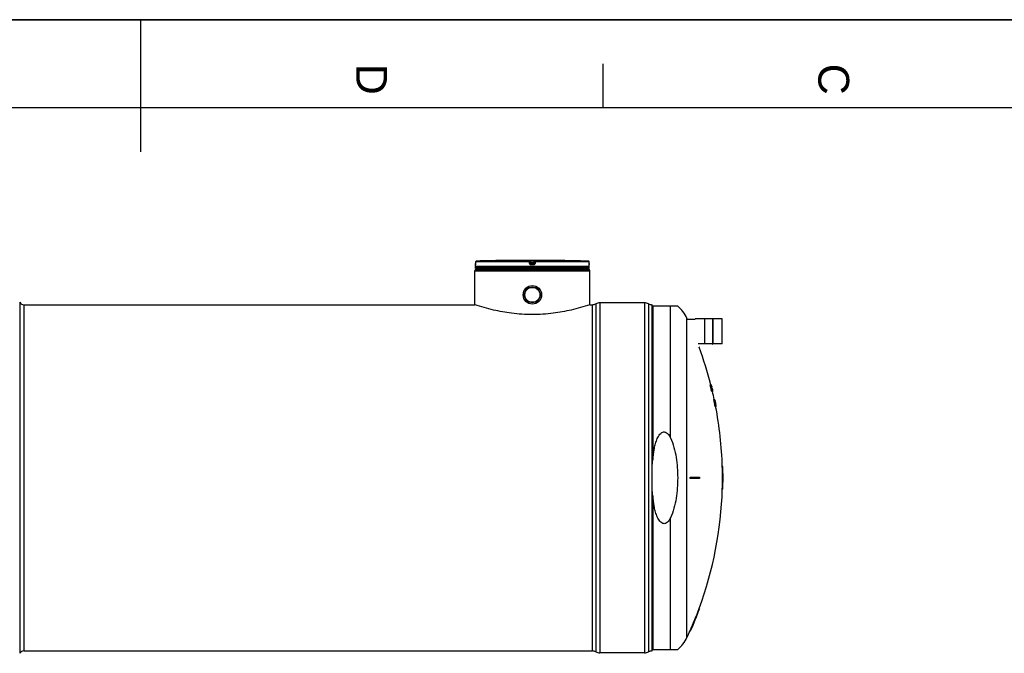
# Model space of a CAD drawing. Header units: millimetres. Extents: x 0 to 420, y 0 to 297.
# Tile 22 of 34: x 196 to 308, y 225 to 297. Entities that reach past the tile are written whole.
import ezdxf

# ---------------------------------------------------------------- set-up
doc = ezdxf.new("R2010")
doc.units = ezdxf.units.MM
doc.header["$LTSCALE"] = 23.1
doc.layers.get('0').update_dxf_attribs({"linetype": 'CONTINUOUS'})
for name, color, linetype in [('01_GLOBAL', 7, 'CONTINUOUS'), ('AXES_REF', 7, 'CONTINUOUS'), ('SURFACES', 7, 'CONTINUOUS')]:
    doc.layers.add(name, color=color, linetype=linetype)
doc.styles.add('TEXTSTYLE_2', font='arial.ttf')

# ---------------------------------------------------------------- blocks, each defined once
blk = doc.blocks.new('MARGEA3_BL0', base_point=(210.000078, 148.5))
at = {"color": 7, "linetype": 'Continuous'}
for p, q in [((420.000078, 297.000001), (0.000078, 297.000001)), ((0.000078, 296.999914), (420, 296.999914)), ((210.000078, 297.000001), (210.000078, 282.000001)), ((262.500078, 292.000001), (262.500078, 287.000001)), ((410.000078, 287.000001), (10.000078, 287.000001))]:
    blk.add_line(p, q, dxfattribs=at)
at = {"color": 7, "linetype": 'Continuous', "style": 'TEXTSTYLE_2', "oblique": 0.00001872}
for s, p in [('D', (234.500078, 292.000001)), ('C', (287.000078, 292.000001))]:
    blk.add_text(s, height=3.5, rotation=270, dxfattribs=at).set_placement(p)

msp = doc.modelspace()

# ---------------------------------------------------------------- linework, layer by layer
at = {"color": 7, "linetype": 'Continuous'}
for p, q in [((0, 297), (420, 297)), ((251.87, 269.64), (251.7, 269.64)), ((251.87, 269.64), (251.82, 269.64)), ((251.87, 269.64), (251.87, 269.64)), ((251.87, 269.64), (251.87, 269.64)), ((257.32, 269.64), (257.15, 269.64)), ((248.06, 269.49), (248.05, 269.29)), ((248.05, 269.29), (248.05, 269.28)), ((248.05, 269.28), (248.05, 269.26)), ((248.05, 269.26), (248.05, 269.25)), ((248.05, 269.25), (248.05, 269.24)), ((248.05, 269.24), (248.05, 269.22)), ((248.05, 269.22), (248.05, 269.21)), ((248.05, 269.21), (248.05, 269.2)), ((248.05, 269.2), (248.05, 269.19)), ((248.05, 269.19), (248.05, 269.18)), ((248.05, 269.18), (248.05, 269.18)), ((248.05, 268.97), (248.05, 269.14)), ((260.97, 268.89), (248.05, 268.89)), ((248.05, 268.72), (248.05, 268.89)), ((260.97, 268.72), (248.05, 268.72)), ((248.08, 268.89), (248.08, 268.89)), ((248.13, 268.63), (248.13, 268.72)), ((248.13, 268.63), (260.88, 268.63)), ((260.88, 268.63), (260.88, 268.72)), ((260.93, 268.89), (260.93, 268.89)), ((260.96, 269.29), (260.96, 269.49)), ((260.96, 269.27), (260.96, 269.29)), ((260.96, 269.26), (260.96, 269.28)), ((260.96, 269.24), (260.96, 269.26)), ((260.96, 269.23), (260.96, 269.25)), ((260.96, 269.21), (260.96, 269.23)), ((260.96, 269.2), (260.96, 269.22)), ((260.96, 269.2), (260.96, 269.21)), ((260.96, 269.19), (260.96, 269.2)), ((260.96, 269.17), (260.96, 269.19)), ((260.96, 269.18), (260.96, 269.19)), ((260.96, 269.17), (260.96, 269.18)), ((260.96, 269.17), (260.96, 269.17)), ((260.97, 268.97), (260.97, 269.14)), ((260.97, 268.72), (260.97, 268.89)), ((196.71, 264.62), (247.96, 264.62)), ((247.99, 264.61), (247.96, 264.62)), ((261.05, 264.62), (261.02, 264.61)), ((261.05, 264.62), (261.31, 264.62)), ((267.26, 264.83), (262.16, 264.83)), ((268.11, 225.28), (268.11, 264.62)), ((271.02, 264.46), (268.11, 264.46)), ((272.13, 262.97), (273, 262.97)), ((274.05, 263.03), (273.01, 263.03)), ((274.08, 263.06), (274.05, 263.06)), ((274.05, 263.06), (274.05, 260.15)), ((274.08, 263.06), (274.08, 260.15)), ((274.98, 263.03), (274.08, 263.03)), ((274.98, 263.06), (275.02, 263.06)), ((274.98, 263.06), (274.98, 260.15)), ((275.02, 263.06), (275.02, 260.15)), ((276.06, 263.03), (275.02, 263.03)), ((276.06, 260.2), (276.06, 263.02)), ((274.05, 260.19), (273.36, 260.19)), ((273.51, 259.78), (273.46, 259.78)), ((274.08, 260.15), (274.05, 260.15)), ((274.98, 260.19), (274.08, 260.19)), ((274.98, 260.15), (275.02, 260.15)), ((276.06, 260.19), (275.02, 260.19)), ((274.7, 255.53), (274.84, 255.53)), ((274.7, 255.52), (274.76, 255.52)), ((274.71, 255.49), (274.76, 255.49)), ((274.72, 255.42), (274.77, 255.42)), ((274.74, 255.36), (274.72, 255.42)), ((274.74, 255.36), (274.79, 255.36)), ((274.75, 255.29), (274.8, 255.29)), ((274.77, 255.22), (274.75, 255.29)), ((274.77, 255.52), (274.8, 255.52)), ((274.79, 255.36), (274.77, 255.42)), ((274.77, 255.22), (274.82, 255.22)), ((274.78, 255.49), (274.8, 255.49)), ((274.79, 255.44), (274.78, 255.44)), ((274.78, 255.42), (274.79, 255.42)), ((274.79, 255.42), (274.79, 255.42)), ((274.79, 255.42), (274.79, 255.42)), ((274.8, 255.39), (274.79, 255.42)), ((274.79, 255.39), (274.8, 255.39)), ((274.79, 255.39), (274.8, 255.34)), ((274.79, 255.16), (274.84, 255.16)), ((274.8, 255.53), (274.8, 255.53)), ((274.8, 255.42), (274.81, 255.42)), ((274.81, 255.36), (274.8, 255.39)), ((274.8, 255.36), (274.83, 255.36)), ((274.82, 255.22), (274.8, 255.29)), ((274.8, 255.13), (274.85, 255.13)), ((274.83, 255.36), (274.81, 255.42)), ((274.81, 255.4), (274.82, 255.36)), ((274.81, 255.31), (274.82, 255.26)), ((274.81, 255.29), (274.85, 255.29)), ((274.81, 255.11), (274.87, 255.11)), ((274.82, 255.47), (274.84, 255.4)), ((274.82, 255.44), (274.82, 255.44)), ((274.83, 255.42), (274.82, 255.44)), ((274.82, 255.42), (274.83, 255.42)), ((274.82, 255.36), (274.82, 255.36)), ((274.82, 255.09), (274.88, 255.09)), ((274.83, 255.52), (274.84, 255.52)), ((274.83, 255.45), (274.84, 255.45)), ((274.83, 255.44), (274.84, 255.4)), ((274.84, 255.39), (274.83, 255.42)), ((274.83, 255.39), (274.84, 255.39)), ((274.83, 255.39), (274.84, 255.34)), ((274.83, 255.36), (274.85, 255.36)), ((274.83, 255.22), (274.86, 255.22)), ((274.84, 255.49), (274.85, 255.49)), ((274.85, 255.45), (274.84, 255.45)), ((274.84, 255.4), (274.85, 255.36)), ((274.85, 255.36), (274.84, 255.39)), ((274.84, 255.21), (274.84, 255.21)), ((274.86, 255.45), (274.85, 255.49)), ((274.86, 255.45), (274.85, 255.49)), ((274.85, 255.42), (274.86, 255.42)), ((274.85, 255.36), (274.85, 255.36)), ((274.85, 255.31), (274.86, 255.26)), ((274.86, 255.22), (274.85, 255.29)), ((274.86, 255.42), (274.86, 255.45)), ((274.86, 255.42), (274.86, 255.45)), ((274.88, 255.36), (274.86, 255.42)), ((274.86, 255.16), (274.88, 255.16)), ((274.87, 255.39), (274.88, 255.34)), ((274.87, 255.36), (274.88, 255.36)), ((274.87, 255.13), (274.89, 255.13)), ((274.88, 255.34), (274.9, 255.27)), ((274.88, 255.21), (274.88, 255.21)), ((274.88, 255.11), (274.9, 255.11)), ((274.88, 255.09), (274.91, 255.09)), ((274.88, 255.09), (274.9, 255.03)), ((274.89, 255.27), (274.9, 255.27)), ((274.92, 255.13), (274.94, 255.13)), ((274.92, 255.09), (274.93, 255.03)), ((274.82, 254.98), (274.88, 254.98)), ((274.84, 254.92), (274.82, 254.98)), ((274.83, 255.06), (274.89, 255.06)), ((274.85, 255.01), (274.83, 255.06)), ((274.84, 254.92), (274.89, 254.92)), ((274.85, 255.01), (274.9, 255.01)), ((274.86, 254.83), (274.92, 254.83)), ((274.88, 254.98), (274.9, 254.93)), ((274.89, 254.92), (274.88, 254.98)), ((274.88, 254.79), (274.93, 254.79)), ((274.89, 255.06), (274.92, 255.06)), ((274.9, 255.01), (274.89, 255.06)), ((274.89, 254.96), (274.91, 254.96)), ((274.89, 254.77), (275.02, 254.77)), ((274.9, 254.92), (274.92, 254.92)), ((274.91, 255.01), (274.93, 255.01)), ((274.91, 254.98), (274.92, 254.98)), ((274.92, 254.92), (274.91, 254.96)), ((274.91, 254.88), (274.93, 254.88)), ((274.93, 255.01), (274.92, 255.06)), ((274.94, 254.92), (274.92, 254.98)), ((274.92, 254.98), (274.93, 254.95)), ((274.92, 254.95), (274.93, 254.88)), ((274.92, 254.87), (274.93, 254.87)), ((274.93, 254.96), (274.95, 254.96)), ((274.93, 254.95), (274.94, 254.93)), ((274.93, 254.95), (274.94, 254.93)), ((274.93, 254.92), (274.94, 254.92)), ((274.94, 255.05), (274.95, 255.05)), ((274.94, 254.92), (274.96, 254.92)), ((274.94, 254.89), (274.94, 254.92)), ((274.94, 254.89), (274.94, 254.92)), ((274.96, 254.83), (274.94, 254.89)), ((274.94, 254.83), (274.96, 254.83)), ((274.95, 255.03), (274.96, 255.03)), ((274.96, 254.92), (274.95, 254.96)), ((274.95, 254.95), (274.97, 254.88)), ((274.95, 254.88), (274.96, 254.88)), ((274.95, 254.79), (274.97, 254.79)), ((274.96, 255.03), (274.98, 254.96)), ((274.96, 254.87), (274.96, 254.88)), ((274.96, 254.87), (274.96, 254.87)), ((274.97, 254.95), (274.98, 254.95)), ((274.98, 254.96), (274.99, 254.92)), ((275, 254.88), (274.98, 254.95)), ((274.98, 254.88), (275, 254.88)), ((275, 254.82), (275.01, 254.82)), ((275.01, 254.79), (275.02, 254.79)), ((275.13, 253.83), (275.23, 253.83)), ((275.23, 253.74), (275.21, 253.74)), ((275.23, 253.83), (275.23, 253.83)), ((275.23, 253.82), (275.23, 253.82)), ((275.23, 253.82), (275.24, 253.82)), ((275.23, 253.82), (275.23, 253.82)), ((275.23, 253.79), (275.24, 253.79)), ((275.24, 253.74), (275.23, 253.74)), ((275.24, 253.79), (275.25, 253.74)), ((275.24, 253.76), (275.24, 253.79)), ((275.24, 253.77), (275.25, 253.7)), ((275.24, 253.72), (275.25, 253.72)), ((275.24, 253.69), (275.25, 253.69)), ((275.25, 253.75), (275.25, 253.75)), ((275.25, 253.74), (275.25, 253.75)), ((275.25, 253.74), (275.25, 253.74)), ((275.25, 253.74), (275.25, 253.74)), ((275.25, 253.73), (275.25, 253.74)), ((275.25, 253.74), (275.25, 253.73)), ((275.26, 253.71), (275.25, 253.73)), ((275.25, 253.72), (275.25, 253.72)), ((275.26, 253.7), (275.25, 253.72)), ((275.25, 253.69), (275.25, 253.72)), ((275.25, 253.7), (275.26, 253.66)), ((275.26, 253.64), (275.25, 253.69)), ((275.25, 253.64), (275.26, 253.64)), ((275.25, 253.52), (275.27, 253.52)), ((275.26, 253.7), (275.26, 253.71)), ((275.26, 253.71), (275.26, 253.7)), ((275.26, 253.7), (275.26, 253.7)), ((275.26, 253.7), (275.26, 253.7)), ((275.26, 253.7), (275.26, 253.66)), ((275.27, 253.66), (275.26, 253.7)), ((275.27, 253.66), (275.26, 253.7)), ((275.26, 253.66), (275.27, 253.66)), ((275.26, 253.66), (275.27, 253.66)), ((275.26, 253.61), (275.27, 253.61)), ((275.27, 253.66), (275.27, 253.66)), ((275.27, 253.62), (275.28, 253.62)), ((275.28, 253.56), (275.27, 253.61)), ((275.27, 253.56), (275.28, 253.56)), ((275.29, 253.43), (275.27, 253.43)), ((275.29, 253.56), (275.28, 253.62)), ((275.28, 253.59), (275.29, 253.54)), ((275.28, 253.56), (275.29, 253.56)), ((275.29, 253.52), (275.28, 253.56)), ((275.28, 253.52), (275.29, 253.52)), ((275.28, 253.51), (275.29, 253.51)), ((275.3, 253.51), (275.29, 253.56)), ((275.29, 253.54), (275.3, 253.48)), ((275.29, 253.07), (275.39, 253.07)), ((275.3, 253.51), (275.31, 253.45)), ((275.31, 253.44), (275.3, 253.51)), ((275.3, 253.48), (275.3, 253.46)), ((275.3, 253.46), (275.31, 253.44)), ((275.31, 253.41), (275.3, 253.41)), ((275.3, 253.39), (275.31, 253.39)), ((275.31, 253.46), (275.33, 253.38)), ((275.32, 253.42), (275.31, 253.46)), ((275.31, 253.44), (275.32, 253.38)), ((275.32, 253.38), (275.31, 253.44)), ((275.32, 253.36), (275.31, 253.39)), ((275.31, 253.36), (275.32, 253.36)), ((275.32, 253.38), (275.33, 253.33)), ((275.33, 253.31), (275.32, 253.36)), ((275.32, 253.31), (275.33, 253.31)), ((275.33, 253.38), (275.33, 253.33)), ((275.33, 253.26), (275.34, 253.26)), ((275.35, 253.22), (275.34, 253.26)), ((275.34, 253.22), (275.35, 253.22)), ((275.35, 253.25), (275.35, 253.25)), ((275.35, 253.25), (275.36, 253.2)), ((275.36, 253.2), (275.35, 253.25)), ((275.36, 253.21), (275.35, 253.25)), ((275.35, 253.25), (275.35, 253.2)), ((275.36, 253.18), (275.35, 253.22)), ((275.35, 253.2), (275.37, 253.13)), ((275.35, 253.18), (275.36, 253.18)), ((275.35, 253.17), (275.36, 253.17)), ((275.36, 253.2), (275.36, 253.21)), ((275.36, 253.2), (275.36, 253.2)), ((275.36, 253.2), (275.36, 253.2)), ((275.36, 253.2), (275.37, 253.15)), ((275.37, 253.15), (275.36, 253.2)), ((275.37, 253.16), (275.36, 253.2)), ((275.36, 253.15), (275.37, 253.15)), ((275.37, 253.15), (275.37, 253.16)), ((275.37, 253.15), (275.37, 253.16)), ((275.37, 253.15), (275.37, 253.15)), ((276.14, 246.23), (276.09, 246.23)), ((272.42, 245.04), (273.51, 245.04)), ((276.09, 245.04), (276.16, 245.04)), ((273.51, 244.87), (272.42, 244.87)), ((276.16, 244.87), (276.09, 244.87)), ((276.14, 243.68), (276.09, 243.68)), ((273.51, 230.12), (273.46, 230.12)), ((272.48, 227.57), (272.42, 227.57)), ((267.26, 225.07), (262.16, 225.07)), ((268.11, 225.44), (271.02, 225.44))]:
    msp.add_line(p, q, dxfattribs=at)
at = {"color": 9, "linetype": 'Continuous'}
for p, q in [((254.18, 269.57), (254.18, 269.64)), ((254.35, 269.64), (254.35, 269.55)), ((254.35, 269.64), (254.51, 269.64)), ((254.51, 269.64), (254.67, 269.64)), ((254.67, 269.64), (254.67, 269.55)), ((254.84, 269.64), (254.84, 269.57)), ((257.15, 269.64), (257.15, 269.64)), ((248.05, 269.29), (248.05, 269.29)), ((248.05, 269.14), (248.05, 269.14)), ((260.97, 268.97), (248.05, 268.97)), ((248.06, 269.48), (248.06, 269.49)), ((254.17, 269.48), (248.06, 269.48)), ((248.06, 269.48), (248.05, 269.29)), ((248.08, 268.89), (248.11, 268.89)), ((254.18, 269.57), (248.14, 269.57)), ((249.92, 268.89), (250.16, 268.89)), ((254.2, 269.29), (254.17, 269.48)), ((254.26, 269.5), (254.26, 269.56)), ((254.29, 269.37), (254.26, 269.56)), ((254.29, 269.3), (254.26, 269.5)), ((254.29, 269.37), (254.29, 269.3)), ((254.29, 269.37), (254.29, 269.37)), ((254.37, 269.38), (254.35, 269.55)), ((254.67, 269.55), (254.35, 269.55)), ((254.65, 269.38), (254.37, 269.38)), ((254.37, 269.38), (254.37, 269.23)), ((254.65, 269.3), (254.37, 269.3)), ((254.37, 269.3), (254.37, 269.3)), ((254.51, 269.23), (254.37, 269.23)), ((254.51, 269.14), (254.37, 269.14)), ((254.37, 268.89), (254.64, 268.89)), ((254.65, 269.23), (254.51, 269.23)), ((254.65, 269.14), (254.51, 269.14)), ((254.67, 269.55), (254.65, 269.38)), ((254.65, 269.23), (254.65, 269.38)), ((254.65, 269.3), (254.65, 269.3)), ((254.75, 269.56), (254.73, 269.37)), ((254.75, 269.5), (254.73, 269.3)), ((254.73, 269.37), (254.73, 269.37)), ((254.73, 269.3), (254.73, 269.37)), ((254.75, 269.56), (254.75, 269.5)), ((254.84, 269.48), (254.82, 269.29)), ((260.88, 269.57), (254.84, 269.57)), ((260.96, 269.48), (254.84, 269.48)), ((260.91, 268.89), (260.93, 268.89)), ((260.96, 269.48), (260.96, 269.49)), ((260.96, 269.29), (260.96, 269.48)), ((260.96, 269.29), (260.96, 269.29)), ((260.97, 269.14), (260.97, 269.14)), ((261.31, 264.62), (261.31, 225.28)), ((261.71, 264.72), (261.71, 225.18)), ((262.16, 264.83), (262.16, 225.07)), ((267.26, 264.83), (267.26, 225.07)), ((267.71, 264.72), (267.71, 225.18)), ((268.19, 264.46), (268.19, 247)), ((270.19, 249.5), (270.19, 264.46)), ((276.06, 260.19), (276.06, 263.03)), ((268.19, 242.9), (268.19, 225.44)), ((270.19, 225.44), (270.19, 240.4))]:
    msp.add_line(p, q, dxfattribs=at)
at = {"color": 7, "linetype": 'Continuous'}
for points in [[(251.82, 269.64), (251.8, 269.64), (251.79, 269.64)], [(257.2, 269.64), (257.15, 269.64), (257.15, 269.64)], [(248.05, 269.18), (248.05, 269.17), (248.05, 269.17), (248.05, 269.17), (248.05, 269.16), (248.05, 269.16), (248.05, 269.16), (248.05, 269.16), (248.05, 269.16)], [(260.96, 269.16), (260.96, 269.16), (260.96, 269.16), (260.96, 269.16), (260.96, 269.16), (260.96, 269.16), (260.96, 269.16), (260.96, 269.16), (260.96, 269.16), (260.96, 269.16), (260.96, 269.17)]]:
    msp.add_lwpolyline(points, dxfattribs=at)
for radius in [1.05, 0.897]:
    msp.add_circle((254.51, 265.74), radius, dxfattribs=at)
for centre, radius, start, end in [((254.51, 24.13), 245.53, 90.6555, 91.4864), ((254.51, 24.13), 245.52, 89.3842, 90.6158), ((254.51, 24.13), 245.52, 88.5136, 89.3445), ((248.13, 269.14), 0.085, 162.8745, 180), ((248.13, 268.97), 0.085, 180, 235.7356), ((248.14, 269.48), 0.085, 91.4864, 179.6289), ((248.1, 268.89), 0.0221, 148.6217, 180), ((260.87, 269.48), 0.085, 0.4714, 88.5097), ((260.88, 268.97), 0.085, 304.2644, 360), ((260.91, 268.89), 0.0221, 0, 31.3783), ((260.88, 269.14), 0.085, 0, 17.1257), ((261.31, 265.47), 0.85, 270, 298.0725), ((262.16, 263.88), 0.956, 90, 118.0725), ((267.26, 263.88), 0.956, 61.9275, 90), ((268.11, 265.47), 0.85, 241.9275, 270), ((268.53, 261.44), 3.91, 25.0919, 50.5103), ((233.32, 244.95), 42.79, 24.8976, 25.0919), ((273.01, 263.02), 0.0085, 90, 180), ((276.06, 263.02), 0.0085, 0, 90), ((233.32, 244.95), 42.79, 14.3168, 20.2792), ((276.06, 260.2), 0.0085, 270, 360), ((272.17, 255.5), 2.53, 0.3691, 0.7373), ((266.03, 254.38), 8.74, 7.2411, 7.4562), ((253.22, 251.39), 21.88, 10.6273, 10.8009), ((233.32, 244.95), 42.71, 14.0098, 14.0998), ((272.22, 255.5), 2.54, 0.3686, 0.7363), ((272.64, 254.37), 2.42, 28.3307, 28.7693), ((266.08, 254.38), 8.76, 7.232, 7.4468), ((253.24, 251.39), 21.91, 10.6141, 10.7874), ((258.44, 250.12), 17.2, 18.1274, 18.2986), ((252.65, 248.3), 23.17, 17.2097, 17.3783), ((270.46, 255.13), 4.34, 3.8503, 4.0659), ((261.43, 253.28), 13.53, 8.9442, 9.0838), ((272.24, 255.33), 2.56, 4.2407, 4.606), ((247.08, 247.29), 28.89, 16.3073, 16.4419), ((269.79, 253.3), 5.43, 23.0232, 23.162), ((233.32, 244.95), 42.76, 13.9927, 14.0826), ((265.3, 251.62), 10.12, 20.2756, 20.4721), ((272.81, 254.61), 2.19, 24.42, 24.8099), ((266.04, 254.08), 8.87, 9.1254, 9.3384), ((253.2, 251.01), 22.06, 11.5376, 11.7102), ((233.32, 244.95), 42.76, 14.0131, 14.0581), ((271.7, 253.6), 3.46, 25.969, 26.2695), ((233.32, 244.95), 42.82, 14.1947, 14.3071), ((258.59, 250.53), 16.96, 16.938, 17.1105), ((270.45, 254.91), 4.4, 6.7297, 6.9433), ((261.38, 252.93), 13.67, 10.3488, 10.4875), ((260.67, 250.41), 14.96, 18.7749, 18.9067), ((252.68, 248.3), 23.2, 17.1891, 17.3575), ((271.75, 253.65), 3.4, 25.2426, 25.5464), ((260.74, 250.46), 14.82, 18.1065, 18.2389), ((233.32, 244.95), 42.84, 14.1896, 14.3019), ((233.32, 244.95), 42.8, 13.9792, 14.069), ((269.82, 253.06), 5.46, 23.1983, 23.3843), ((273.08, 255.1), 1.81, 13.4655, 13.996), ((265.85, 253.28), 9.27, 13.7457, 13.953), ((233.32, 244.95), 42.83, 13.2501, 14.1914), ((233.32, 244.95), 42.83, 13.2508, 14.1922), ((233.32, 244.95), 42.8, 14.0001, 14.0451), ((272.74, 254.07), 2.39, 27.8497, 28.2912), ((265.35, 251.62), 10.13, 20.252, 20.4483), ((265.42, 251.8), 10.02, 19.5642, 19.7618), ((271.75, 253.6), 3.46, 25.9404, 26.2407), ((272.18, 254.77), 2.76, 13.5744, 13.9218), ((261.17, 252.02), 14.11, 13.7935, 13.9296), ((260.84, 250.81), 14.71, 17.4464, 17.5793), ((252.8, 248.71), 23.01, 16.2857, 16.4547), ((252.77, 248.52), 23.07, 16.5589, 16.7276), ((270.01, 253.37), 5.2, 20.6805, 20.8722), ((271.8, 253.65), 3.4, 25.2146, 25.5182), ((234.77, 245.37), 41.34, 13.8637, 13.9799), ((272.9, 254.31), 2.17, 23.9143, 24.3845), ((265.53, 251.99), 9.87, 18.5121, 18.7115), ((260.78, 250.46), 14.84, 18.0851, 18.2174), ((265.6, 252.17), 9.77, 17.8128, 18.0135), ((271.93, 253.87), 3.22, 22.7068, 23.0214), ((233.32, 244.95), 42.85, 13.6043, 13.9405), ((233.32, 244.95), 42.84, 13.6045, 13.9407), ((252.88, 248.92), 22.88, 15.6537, 15.823), ((271.97, 253.91), 3.17, 21.9466, 22.2643), ((260.94, 250.85), 14.6, 16.7503, 16.8838), ((233.32, 244.95), 42.84, 13.6282, 13.7402), ((233.32, 244.95), 42.84, 13.6273, 13.7393), ((243.39, 246.12), 32.65, 15.475, 15.6232), ((233.32, 244.95), 42.73, 13.5739, 13.6188), ((262.58, 250.58), 13, 18.8666, 19.0943), ((272.75, 253.61), 2.44, 28.462, 28.8983), ((243.41, 246.12), 32.69, 15.4564, 15.6045), ((233.32, 244.95), 42.79, 13.5109, 13.623), ((233.32, 244.95), 42.78, 13.535, 13.6022), ((252.76, 248.21), 23.13, 16.7742, 16.9006), ((271.81, 253.37), 3.45, 25.7765, 26.0771), ((261.53, 252.82), 13.55, 8.7399, 8.8792), ((262.62, 250.58), 13.01, 18.8445, 19.0719), ((233.32, 244.95), 42.82, 13.5008, 13.6128), ((233.32, 244.95), 42.82, 13.5243, 13.5916), ((253.35, 250.88), 21.96, 10.3301, 10.5028), ((272.38, 254.85), 2.55, 0.3302, 0.6964), ((272.8, 253.61), 2.44, 28.4317, 28.8677), ((252.88, 248.61), 22.95, 15.869, 15.9958), ((271.99, 253.64), 3.21, 22.5388, 22.8536), ((266.23, 253.71), 8.79, 7.0545, 7.2684), ((273.28, 254.86), 1.67, 356.8698, 357.4277), ((234.77, 245.25), 41.36, 13.5656, 13.6816), ((261.48, 252.47), 13.7, 10.1428, 10.2812), ((262.8, 250.98), 12.76, 17.3733, 17.6032), ((253.3, 250.5), 22.11, 11.2537, 11.4258), ((272.97, 253.85), 2.21, 24.5431, 25.0078), ((233.32, 244.95), 42.79, 11.9795, 13.2622), ((266.19, 253.4), 8.9, 8.9423, 9.1545), ((261.27, 251.56), 14.13, 13.6157, 13.7516), ((273.32, 254.72), 1.67, 1.697, 2.2552), ((253.13, 249.54), 22.51, 13.5568, 13.7273), ((272.3, 254.21), 2.77, 13.6238, 13.9699), ((265.99, 252.6), 9.29, 13.5931, 13.7998), ((273.25, 254.34), 1.82, 13.5507, 14.0785), ((233.32, 244.95), 42.75, 10.947, 11.9933), ((233.32, 244.95), 42.8, 10.9338, 11.9788), ((233.32, 244.95), 42.82, 10.9266, 11.9709), ((233.32, 244.95), 42.82, 11.8385, 11.9721), ((233.32, 244.95), 42.8, 11.5547, 11.8439), ((273.38, 253.24), 1.93, 17.479, 17.9851), ((273.98, 253.52), 1.29, 13.558, 14.0877), ((274.34, 253.7), 0.901, 7.8437, 8.7151), ((259.19, 249.98), 16.48, 13.2732, 13.4477), ((266.33, 252.13), 9.07, 10.5242, 10.7335), ((233.32, 244.95), 42.83, 11.5253, 11.8366), ((266.24, 251.83), 9.21, 12.2449, 12.4523), ((253.45, 249.46), 22.22, 11.0422, 11.1561), ((270.6, 252.46), 4.82, 15.2277, 15.4284), ((273.53, 253.47), 1.74, 8.8928, 9.4346), ((261.64, 251.1), 13.87, 10.842, 10.9562), ((233.32, 244.95), 42.84, 11.6332, 11.7221), ((233.32, 244.95), 42.84, 11.6559, 11.7004), ((233.32, 244.95), 42.85, 11.6759, 11.7203), ((233.32, 244.95), 42.82, 11.4167, 11.55), ((233.32, 244.95), 42.8, 10.9326, 11.4212), ((270.85, 252.9), 4.48, 7.8294, 8.0397), ((233.32, 244.95), 42.83, 11.0589, 11.3919), ((270.68, 252.17), 4.8, 14.7902, 14.9914), ((255.89, 249.67), 19.79, 10.6547, 10.7991), ((233.32, 244.95), 42.84, 11.1668, 11.2778), ((255.91, 249.68), 19.77, 10.4142, 10.6547), ((256.2, 249.67), 19.48, 10.5929, 10.837), ((233.32, 244.95), 42.84, 11.1895, 11.2561), ((233.32, 244.95), 42.79, 1.7073, 10.9344), ((270.92, 252.59), 4.47, 7.3591, 7.5695), ((233.32, 244.95), 42.85, 10.9211, 11.032), ((233.32, 244.95), 42.84, 10.9223, 11.0332), ((259.55, 250.46), 16.04, 9.4217, 9.5986), ((273.68, 252.93), 1.7, 4.6175, 5.1673), ((233.32, 244.95), 42.79, 0.1138, 1.7073), ((233.32, 244.95), 42.85, 0.1137, 1.7052), ((233.32, 244.95), 39.11, 359.8755, 0.1245), ((233.32, 244.95), 39.16, 359.8756, 0.1244), ((233.32, 244.95), 40.2, 359.8788, 0.1212), ((233.32, 244.95), 42.78, 359.8861, 0.1139), ((233.32, 244.95), 42.83, 359.8863, 0.1137), ((233.32, 244.95), 42.85, 359.8863, 0.1137), ((233.32, 244.95), 42.79, 358.2927, 359.8862), ((233.32, 244.95), 42.85, 358.2948, 359.8863), ((233.32, 244.95), 42.79, 339.7208, 358.2927), ((233.32, 244.95), 42.79, 336.0348, 339.7208), ((233.32, 244.95), 42.85, 336.0651, 339.746), ((233.32, 244.95), 42.79, 334.9081, 336.0349), ((268.53, 228.46), 3.91, 309.4897, 334.9081), ((261.31, 224.43), 0.85, 61.9275, 90), ((262.16, 226.03), 0.956, 241.9275, 270), ((267.26, 226.03), 0.956, 270, 298.0725), ((268.11, 224.43), 0.85, 90, 118.0725)]:
    msp.add_arc(centre, radius, start, end, dxfattribs=at)
at = {"color": 9, "linetype": 'Continuous'}
for centre, radius, start, end in [((245.15, 269.31), 2.91, 357.8524, 359.726), ((248.14, 269.48), 0.0881, 106.6749, 112.0212), ((248.14, 269.48), 0.0886, 112.0165, 113.769), ((248.14, 269.48), 0.0866, 102.7775, 106.6743), ((248.14, 269.49), 0.0847, 99.3134, 102.7775), ((248.14, 269.49), 0.0808, 91.5404, 99.3514), ((255.23, 262.47), 6.97, 97.1207, 97.4697), ((253.78, 262.47), 6.97, 82.5303, 82.8793), ((260.87, 269.49), 0.0809, 80.773, 88.4616), ((260.87, 269.48), 0.0861, 73.5209, 79.0707), ((260.87, 269.49), 0.0841, 79.0843, 80.8147), ((260.87, 269.48), 0.0884, 65.3471, 71.9745), ((260.87, 269.48), 0.0876, 71.9797, 73.5335), ((260.87, 269.48), 0.0879, 58.802, 65.3574), ((263.91, 269.31), 2.95, 180.2832, 182.0532)]:
    msp.add_arc(centre, radius, start, end, dxfattribs=at)
for points, knots in [([(254.18, 269.64), (254.18, 269.64), (254.2, 269.63), (254.23, 269.64), (254.29, 269.64), (254.33, 269.64), (254.35, 269.64)], [0, 0, 0, 0, 0.07644, 0.294547, 0.620033, 1, 1, 1, 1]), ([(254.67, 269.64), (254.69, 269.64), (254.73, 269.64), (254.78, 269.64), (254.81, 269.63), (254.84, 269.64), (254.84, 269.64)], [0, 0, 0, 0, 0.379959, 0.703831, 0.922961, 1, 1, 1, 1]), ([(248.05, 269.2), (248.05, 269.19), (248.05, 269.17), (248.05, 269.14), (248.05, 269.14)], [0, 0, 0, 0, 0.737028, 1, 1, 1, 1]), ([(248.05, 269.14), (248.05, 269.15), (248.05, 269.15), (248.05, 269.16), (248.05, 269.16)], [0, 0, 0, 0, 0.497733, 1, 1, 1, 1]), ([(254.17, 269.48), (254.17, 269.5), (254.18, 269.53), (254.17, 269.57), (254.18, 269.57)], [0, 0, 0, 0, 0.696676, 1, 1, 1, 1]), ([(254.17, 269.48), (254.19, 269.49), (254.21, 269.5), (254.26, 269.49), (254.26, 269.5)], [0, 0, 0, 0, 0.702669, 1, 1, 1, 1]), ([(254.2, 269.29), (254.22, 269.3), (254.24, 269.29), (254.28, 269.31), (254.29, 269.3)], [0, 0, 0, 0, 0.703022, 1, 1, 1, 1]), ([(254.37, 269.14), (254.33, 269.14), (254.24, 269.17), (254.2, 269.25), (254.2, 269.29)], [0, 0, 0, 0, 0.499748, 1, 1, 1, 1]), ([(254.26, 269.56), (254.26, 269.57), (254.31, 269.55), (254.33, 269.55), (254.35, 269.55)], [0, 0, 0, 0, 0.298562, 1, 1, 1, 1]), ([(254.33, 269.38), (254.32, 269.38), (254.31, 269.37), (254.29, 269.37), (254.29, 269.37)], [0, 0, 0, 0, 0.731988, 1, 1, 1, 1]), ([(254.37, 269.14), (254.37, 269.16), (254.37, 269.19), (254.36, 269.22), (254.37, 269.23)], [0, 0, 0, 0, 0.697837, 1, 1, 1, 1]), ([(254.65, 269.14), (254.65, 269.16), (254.64, 269.19), (254.65, 269.22), (254.65, 269.23)], [0, 0, 0, 0, 0.697838, 1, 1, 1, 1]), ([(254.82, 269.29), (254.81, 269.25), (254.77, 269.17), (254.69, 269.14), (254.65, 269.14)], [0, 0, 0, 0, 0.498891, 1, 1, 1, 1]), ([(254.67, 269.55), (254.69, 269.55), (254.71, 269.55), (254.75, 269.57), (254.75, 269.56)], [0, 0, 0, 0, 0.693539, 1, 1, 1, 1]), ([(254.73, 269.37), (254.73, 269.37), (254.71, 269.37), (254.7, 269.38), (254.69, 269.38)], [0, 0, 0, 0, 0.268012, 1, 1, 1, 1]), ([(254.82, 269.29), (254.8, 269.3), (254.77, 269.29), (254.73, 269.31), (254.73, 269.3)], [0, 0, 0, 0, 0.703022, 1, 1, 1, 1]), ([(254.84, 269.48), (254.82, 269.49), (254.8, 269.5), (254.75, 269.49), (254.75, 269.5)], [0, 0, 0, 0, 0.702669, 1, 1, 1, 1]), ([(254.84, 269.48), (254.84, 269.5), (254.84, 269.53), (254.85, 269.57), (254.84, 269.57)], [0, 0, 0, 0, 0.696676, 1, 1, 1, 1]), ([(260.97, 269.14), (260.96, 269.14), (260.97, 269.18), (260.96, 269.19), (260.96, 269.2)], [0, 0, 0, 0, 0.262647, 1, 1, 1, 1]), ([(260.97, 269.14), (260.97, 269.15), (260.97, 269.15), (260.97, 269.16), (260.96, 269.16)], [0, 0, 0, 0, 0.497732, 1, 1, 1, 1])]:
    msp.add_open_spline(points, degree=3, knots=knots, dxfattribs=at)
for points in [[(254.18, 269.64), (254.21, 269.64), (254.26, 269.6), (254.26, 269.56)], [(254.84, 269.64), (254.8, 269.64), (254.76, 269.6), (254.75, 269.56)], [(248.06, 269.48), (248.06, 269.52), (248.08, 269.55), (248.11, 269.56)], [(254.18, 269.57), (254.21, 269.57), (254.26, 269.53), (254.26, 269.5)], [(254.37, 269.23), (254.33, 269.23), (254.29, 269.27), (254.29, 269.3)], [(254.73, 269.3), (254.72, 269.27), (254.68, 269.23), (254.65, 269.23)], [(254.75, 269.5), (254.76, 269.53), (254.8, 269.57), (254.84, 269.57)], [(260.96, 269.48), (260.96, 269.51), (260.94, 269.54), (260.92, 269.56)]]:
    msp.add_open_spline(points, degree=3, dxfattribs=at)
at = {"color": 7, "linetype": 'Continuous'}
for points in [[(254.29, 269.37), (254.29, 269.33), (254.33, 269.3), (254.37, 269.3)], [(254.73, 269.37), (254.72, 269.33), (254.68, 269.3), (254.65, 269.3)], [(268.11, 246.15), (268.14, 246.43), (268.17, 246.72), (268.19, 247)], [(268.19, 242.9), (268.17, 243.19), (268.14, 243.47), (268.11, 243.76)]]:
    msp.add_open_spline(points, degree=3, dxfattribs=at)
for points, knots in [([(261.02, 264.61), (260.33, 264.38), (258.97, 263.99), (256.79, 263.6), (254.51, 263.45), (252.23, 263.6), (250.05, 263.99), (248.68, 264.38), (247.99, 264.61)], [0, 0, 0, 0, 0.164725, 0.320582, 0.5, 0.679418, 0.835275, 1, 1, 1, 1]), ([(268.19, 247), (268.23, 247.38), (268.3, 247.96), (268.46, 248.71), (268.63, 249.27), (268.84, 249.71), (269.08, 250.01), (269.29, 250.14), (269.49, 250.17), (269.68, 250.13), (269.88, 249.98), (270.06, 249.76), (270.15, 249.59), (270.19, 249.5)], [0, 0, 0, 0, 0.250388, 0.3756, 0.500773, 0.625755, 0.688243, 0.750355, 0.781543, 0.812738, 0.87492, 0.937423, 1, 1, 1, 1]), ([(270.19, 249.5), (270.36, 249.15), (270.62, 248.41), (270.94, 246.89), (271.07, 244.95), (270.94, 243.01), (270.62, 241.49), (270.36, 240.75), (270.19, 240.4)], [0, 0, 0, 0, 0.124965, 0.250021, 0.5, 0.749979, 0.875035, 1, 1, 1, 1]), ([(270.19, 240.4), (270.15, 240.32), (270.06, 240.15), (269.88, 239.92), (269.68, 239.77), (269.49, 239.73), (269.29, 239.76), (269.08, 239.9), (268.84, 240.2), (268.63, 240.64), (268.46, 241.19), (268.3, 241.94), (268.23, 242.52), (268.19, 242.9)], [0, 0, 0, 0, 0.062577, 0.12508, 0.187262, 0.218457, 0.249646, 0.311758, 0.374246, 0.499227, 0.6244, 0.749612, 1, 1, 1, 1])]:
    msp.add_open_spline(points, degree=3, knots=knots, dxfattribs=at)
at = {"layer": '01_GLOBAL', "color": 7, "linetype": 'Continuous'}
for p, q in [((248.13, 268.63), (260.88, 268.63)), ((247.96, 264.62), (247.96, 268.46)), ((261.05, 264.62), (261.05, 268.46))]:
    msp.add_line(p, q, dxfattribs=at)
at = {"layer": '01_GLOBAL', "color": 9, "linetype": 'Continuous'}
msp.add_line((247.96, 268.46), (261.05, 268.46), dxfattribs=at)
at = {"layer": '01_GLOBAL', "color": 7, "linetype": 'Continuous'}
for centre, start, end in [((248.13, 268.46), 90, 180), ((260.88, 268.46), 0, 90)]:
    msp.add_arc(centre, 0.17, start, end, dxfattribs=at)
at = {"layer": 'AXES_REF', "color": 9, "linetype": 'Continuous'}
for p, q in [((196.26, 264.89), (196.26, 225.01)), ((196.71, 264.62), (196.71, 225.28)), ((272.07, 226.8), (272.07, 263.1))]:
    msp.add_line(p, q, dxfattribs=at)
at = {"layer": 'AXES_REF', "color": 7, "linetype": 'Continuous'}
msp.add_line((196.71, 225.28), (261.31, 225.28), dxfattribs=at)
for radius in [0.892, 0.85]:
    msp.add_circle((254.51, 265.74), radius, dxfattribs=at)
for centre, start, end in [((196.71, 265.13), 208.0725, 270), ((196.71, 224.77), 90, 151.9275)]:
    msp.add_arc(centre, 0.51, start, end, dxfattribs=at)
at = {"layer": 'SURFACES', "color": 7, "linetype": 'Continuous'}
msp.add_arc((233.32, 244.95), 42.85, 14.1647, 14.1896, dxfattribs=at)

# ---------------------------------------------------------------- block references
at = {"color": 7, "linetype": 'Continuous'}
msp.add_blockref('MARGEA3_BL0', (210, 148.5), dxfattribs=at)

doc.saveas('drawing.dxf')
